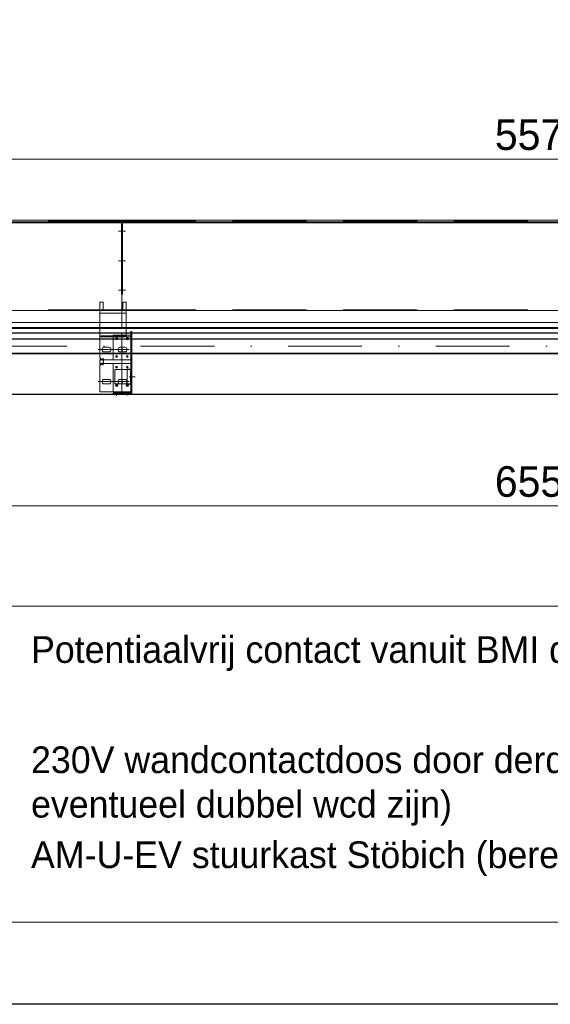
# Model space of a CAD drawing. Extents: x 50445 to 145605, y -10968 to 41989.
# Tile 27 of 256: x 53417 to 54907, y 9455 to 12222. Entities that reach past the tile are written whole.
import ezdxf

# ---------------------------------------------------------------- set-up
doc = ezdxf.new("R2010")
doc.units = 0
doc.header["$LTSCALE"] = 414.30304
doc.header["$MEASUREMENT"] = 0
doc.linetypes.add('DASHDOT', pattern=[1, 0.5, -0.25, 0, -0.25])
doc.linetypes.add('DASHED', pattern=[0.75, 0.5, -0.25])
doc.layers.get('0').update_dxf_attribs({"linetype": 'CONTINUOUS'})
doc.layers.get('Defpoints').update_dxf_attribs({"linetype": 'CONTINUOUS'})
for name, color, linetype, lineweight in [('BLECH', 5, 'CONTINUOUS', 35), ('HILFSLINIEN', 3, 'CONTINUOUS', 13), ('LIJN18', 30, 'CONTINUOUS', 18), ('MITTELLINIEN', 7, 'DASHDOT', 18), ('STAHLBAU', 7, 'CONTINUOUS', 35)]:
    doc.layers.add(name, color=color, linetype=linetype, lineweight=lineweight)
doc.dimstyles.get("Standard").update_dxf_attribs({"dimtxt": 0.18, "dimasz": 0.18, "dimexe": 0.18, "dimexo": 0.0625, "dimgap": 0.09, "dimtad": 0, "dimtih": 1, "dimtoh": 1, "dimdec": 4, "dimzin": 0, "dimdsep": 46, "dimtxsty": 'Standard', "dimcen": 0.09, "dimadec": 0, "dimazin": 0, "dimtfac": 1, "dimtdec": 4, "dimtofl": 0, "dimtmove": 0, "dimatfit": 3, "dimfxl": 1, "dimtolj": 1, "dimtzin": 0, "dimarcsym": 0})

# ---------------------------------------------------------------- blocks, each defined once
blk = doc.blocks.new('*D526')
at = {"layer": 'Defpoints', "color": 0, "linetype": 'Continuous', "lineweight": 0, "transparency": 16777216}
for p in [(51928.9, 11830.6), (51928.9, 11658.9), (57828.9, 11658.9)]:
    blk.add_point(p, dxfattribs=at)
at = {"layer": 'LIJN18', "color": 0, "linetype": 'Continuous', "lineweight": 0, "transparency": 16777216}
for p, q in [((51928.9, 11673.9), (51928.9, 11845.6)), ((57742.9, 11830.6), (52014.9, 11830.6)), ((57828.9, 11673.9), (57828.9, 11845.6))]:
    blk.add_line(p, q, dxfattribs=at)
for points in [[(52014.9, 11844.9), (52014.9, 11816.3), (51928.9, 11830.6)], [(57742.9, 11844.9), (57742.9, 11816.3), (57828.9, 11830.6)]]:
    blk.add_solid(points, dxfattribs=at)
at = {"layer": 'LIJN18', "color": 0, "linetype": 'Continuous', "lineweight": 0, "transparency": 16777216, "insert": (54878.9, 11898.6), "char_height": 86, "attachment_point": 5}
blk.add_mtext('\\A1;5575', dxfattribs=at)
blk = doc.blocks.new('*D522')
at = {"layer": 'Defpoints', "color": 0, "linetype": 'Continuous', "lineweight": 0, "transparency": 16777216}
for p in [(51438.9, 11168.9), (58318.9, 11169.9), (51438.9, 10855.6)]:
    blk.add_point(p, dxfattribs=at)
at = {"layer": 'LIJN18', "color": 0, "linetype": 'Continuous', "lineweight": 0, "transparency": 16777216}
for p, q in [((58318.9, 11154.9), (58318.9, 10840.6)), ((51438.9, 11153.9), (51438.9, 10840.6)), ((58232.9, 10855.6), (51524.9, 10855.6))]:
    blk.add_line(p, q, dxfattribs=at)
for points in [[(51524.9, 10869.9), (51524.9, 10841.3), (51438.9, 10855.6)], [(58232.9, 10869.9), (58232.9, 10841.3), (58318.9, 10855.6)]]:
    blk.add_solid(points, dxfattribs=at)
at = {"layer": 'LIJN18', "color": 0, "linetype": 'Continuous', "lineweight": 0, "transparency": 16777216, "insert": (54878.9, 10923.6), "char_height": 86, "attachment_point": 5}
blk.add_mtext('\\A1;6555', dxfattribs=at)

msp = doc.modelspace()

# ---------------------------------------------------------------- linework, layer by layer
msp.add_lwpolyline([(50444.8, 9454.5), (50444.8, 19729.7), (65294.8, 19729.7), (65294.8, 9454.5)], close=True)
at = {"linetype": 'Continuous', "lineweight": 0}
msp.add_lwpolyline([(55857.2, 9685.7), (52965.9, 9685.7), (52965.9, 10573.6), (55857.2, 10573.6)], close=True, dxfattribs=at)
at = {"layer": 'BLECH', "lineweight": 0}
for p, q in [((51924.9, 11652.9), (53703.9, 11652.9)), ((53703.9, 11658.9), (51928.9, 11658.9)), ((52021.9, 11654.4), (53703.9, 11654.4)), ((53703.9, 11658.9), (53703.9, 11371.4)), ((53703.9, 11658.9), (53703.9, 11371.4)), ((53703.9, 11658.9), (56153.9, 11658.9)), ((53703.9, 11360.7), (53703.9, 11654.4)), ((56153.9, 11654.4), (53703.9, 11654.4)), ((53703.9, 11360.7), (53703.9, 11654.4)), ((56153.9, 11652.9), (53703.9, 11652.9)), ((51924.9, 11651.4), (53703.9, 11651.4)), ((53702.4, 11450.8), (53702.4, 11648.1)), ((53702.4, 11648.1), (53703.9, 11648.1)), ((56153.9, 11651.4), (53703.9, 11651.4)), ((53705.4, 11648.1), (53703.9, 11648.1)), ((53705.4, 11450.8), (53705.4, 11648.1)), ((53702.4, 11450.8), (53703.9, 11450.8)), ((53705.4, 11450.8), (53703.9, 11450.8)), ((53703.9, 11404.9), (51676.9, 11404.9)), ((53650.9, 11427.9), (53641.9, 11427.9)), ((53641.9, 11404.9), (53641.9, 11427.9)), ((53641.9, 11271.7), (53641.9, 11404.9)), ((53715.6, 11404.9), (53641.9, 11404.9)), ((53650.9, 11404.9), (53650.9, 11427.9)), ((53650.9, 11404.9), (53706.6, 11404.9)), ((53703.9, 11404.9), (56153.9, 11404.9)), ((53706.6, 11404.9), (53706.6, 11427.9)), ((53715.6, 11427.9), (53706.6, 11427.9)), ((53715.6, 11404.9), (53715.6, 11427.9)), ((53715.6, 11404.9), (53715.6, 11330.9)), ((53715.6, 11397.5), (53641.9, 11397.5)), ((53703.9, 11371.4), (51649.4, 11371.4)), ((51924.9, 11357.4), (53703.9, 11357.4)), ((51924.9, 11355.9), (53703.9, 11355.9)), ((52021.9, 11354.4), (53703.9, 11354.4)), ((53703.9, 11371.4), (56153.9, 11371.4)), ((53703.9, 11354.4), (53703.9, 11360.7)), ((53703.9, 11354.4), (53703.9, 11360.7)), ((56153.9, 11357.4), (53703.9, 11357.4)), ((56153.9, 11355.9), (53703.9, 11355.9)), ((56153.9, 11354.4), (53703.9, 11354.4)), ((51611.9, 11341.9), (53703.9, 11341.9)), ((51611.9, 11340.9), (53703.9, 11340.9)), ((53644.9, 11330.9), (53644.9, 11333.9)), ((53712.6, 11333.9), (53644.9, 11333.9)), ((53712.6, 11330.9), (53644.9, 11330.9)), ((53678.9, 11330.9), (53678.9, 11333.9)), ((53703.9, 11168.9), (53703.9, 11341.9)), ((53703.9, 11341.9), (56153.9, 11341.9)), ((53703.9, 11341.9), (53703.9, 11168.9)), ((53703.9, 11340.9), (56153.9, 11340.9)), ((53712.6, 11333.9), (53712.6, 11330.9)), ((53728.9, 11335.9), (53715.6, 11335.9)), ((53728.9, 11330.9), (53715.6, 11330.9)), ((53728.9, 11173.9), (53728.9, 11345.9)), ((53731.9, 11345.9), (53728.9, 11345.9)), ((53731.9, 11173.9), (53731.9, 11345.9)), ((53666.9, 11301.4), (53653.9, 11301.4)), ((53711.9, 11301.4), (53698.9, 11301.4)), ((53698.9, 11301.4), (53711.9, 11301.4)), ((53646.2, 11267.4), (53641.9, 11271.7)), ((53644.1, 11265.3), (53641.9, 11267.4)), ((53641.9, 11254.4), (53641.9, 11267.4)), ((53646.2, 11267.4), (53644.1, 11265.3)), ((53647.7, 11267.4), (53649.8, 11269.5)), ((53647.7, 11267.4), (53651.9, 11263.2)), ((53649.8, 11269.5), (53653.4, 11265.9)), ((53653.4, 11265.9), (53728.9, 11265.9)), ((53666.9, 11288.4), (53653.9, 11288.4)), ((53727.5, 11265.9), (53678.9, 11265.9)), ((53711.9, 11288.4), (53698.9, 11288.4)), ((53698.9, 11288.4), (53711.9, 11288.4)), ((53644.1, 11256.5), (53641.9, 11254.4)), ((53646.2, 11254.4), (53641.9, 11250.2)), ((53641.9, 11175.9), (53641.9, 11250.2)), ((53646.2, 11254.4), (53644.1, 11256.5)), ((53647.7, 11254.4), (53651.9, 11258.7)), ((53647.7, 11254.4), (53649.8, 11252.3)), ((53649.8, 11252.3), (53653.4, 11255.9)), ((53651.9, 11258.7), (53651.9, 11263.2)), ((53653.4, 11255.9), (53728.9, 11255.9)), ((53728.9, 11255.9), (53678.9, 11255.9)), ((53678.9, 11174.9), (53678.9, 11255.9)), ((53718.1, 11240.2), (53718.1, 11198.2)), ((53718.1, 11240.2), (53728.1, 11240.2)), ((53728.1, 11239.2), (53718.1, 11239.2)), ((53728.1, 11240.2), (53728.1, 11198.2)), ((53666.9, 11211.4), (53653.9, 11211.4)), ((53711.9, 11211.4), (53698.9, 11211.4)), ((53666.9, 11198.4), (53653.9, 11198.4)), ((53715.1, 11199.2), (53695.8, 11199.2)), ((53711.9, 11198.4), (53698.9, 11198.4)), ((53728.1, 11199.2), (53718.1, 11199.2)), ((53718.1, 11198.2), (53728.1, 11198.2)), ((51439.9, 11169.9), (53703.9, 11169.9)), ((51439.9, 11168.9), (53703.9, 11168.9)), ((53641.9, 11175.9), (53728.9, 11175.9)), ((53728.9, 11174.9), (53678.9, 11174.9)), ((53678.9, 11169.9), (53678.9, 11172.9)), ((53678.9, 11172.9), (53727.9, 11172.9)), ((53678.9, 11169.9), (53727.9, 11169.9)), ((53703.9, 11169.9), (56153.9, 11169.9)), ((53703.9, 11168.9), (56153.9, 11168.9))]:
    msp.add_line(p, q, dxfattribs=at)
at = {"layer": 'BLECH', "linetype": 'DASHED', "lineweight": 0}
for p, q in [((53703.9, 11656.9), (51928.9, 11656.9)), ((53703.9, 11656.9), (56153.9, 11656.9)), ((53703.9, 11406.9), (51676.9, 11406.9)), ((53703.9, 11406.9), (56153.9, 11406.9)), ((53715.6, 11335.9), (53678.9, 11335.9)), ((53678.9, 11333.9), (53678.9, 11335.9)), ((53678.9, 11265.9), (53678.9, 11330.9)), ((53683.9, 11199.2), (53683.9, 11239.2)), ((53718.1, 11239.2), (53683.9, 11239.2)), ((53728.9, 11239.2), (53728.1, 11239.2)), ((53695.8, 11199.2), (53683.9, 11199.2)), ((53718.1, 11199.2), (53715.1, 11199.2)), ((53728.9, 11199.2), (53728.1, 11199.2))]:
    msp.add_line(p, q, dxfattribs=at)
at = {"layer": 'BLECH', "lineweight": 0}
for centre, radius in [((53688.9, 11325.9), 3.5), ((53688.9, 11325.9), 2.5), ((53718.9, 11325.9), 3.5), ((53718.9, 11325.9), 2.5), ((53688.9, 11275.9), 2.5), ((53718.9, 11275.9), 2.5), ((53688.9, 11245.9), 2.5), ((53718.9, 11245.9), 2.5), ((53688.9, 11194.9), 3.5), ((53688.9, 11194.9), 2.5), ((53718.9, 11194.9), 3.5), ((53718.9, 11194.9), 2.5)]:
    msp.add_circle(centre, radius, dxfattribs=at)
for centre, radius, start, end in [((53653.9, 11294.9), 6.5, 90, 270), ((53666.9, 11294.9), 6.5, 270, 90), ((53698.9, 11294.9), 6.5, 90, 270), ((53698.9, 11294.9), 6.5, 90, 270), ((53711.9, 11294.9), 6.5, 270, 90), ((53711.9, 11294.9), 6.5, 270, 90), ((53653.9, 11204.9), 6.5, 90, 270), ((53666.9, 11204.9), 6.5, 270, 90), ((53698.9, 11204.9), 6.5, 90, 270), ((53711.9, 11204.9), 6.5, 270, 90), ((53727.9, 11173.9), 4, 270, 0), ((53727.9, 11173.9), 1, 270, 0)]:
    msp.add_arc(centre, radius, start, end, dxfattribs=at)
for p in [(53688.9, 11325.9), (53718.9, 11325.9), (53688.9, 11275.9), (53718.9, 11275.9), (53688.9, 11245.9), (53718.9, 11245.9), (53688.9, 11194.9), (53718.9, 11194.9)]:
    msp.add_point(p, dxfattribs=at)
at = {"layer": 'HILFSLINIEN', "lineweight": 0}
for p, q in [((53710.3, 11628.3), (53693.7, 11628.3)), ((53697.6, 11628.3), (53714.1, 11628.3)), ((53710.3, 11544.9), (53693.7, 11544.9)), ((53697.6, 11544.9), (53714.1, 11544.9)), ((53710.3, 11462.1), (53693.7, 11462.1)), ((53697.6, 11462.1), (53714.1, 11462.1)), ((53723.9, 11294.9), (53636.9, 11294.9)), ((53705.4, 11292.5), (53705.4, 11296.8)), ((53705.4, 11292.5), (53705.4, 11296.8)), ((53741.2, 11218.7), (53724.3, 11218.7)), ((53723.9, 11204.9), (53636.9, 11204.9)), ((53705.4, 11202.5), (53705.4, 11206.8)), ((53688.9, 11173.7), (53688.9, 11165)), ((53718.9, 11172.2), (53718.9, 11166))]:
    msp.add_line(p, q, dxfattribs=at)
at = {"layer": 'MITTELLINIEN', "lineweight": 0}
msp.add_line((58107.3, 11304.4), (51650.3, 11304.4), dxfattribs=at)
at = {"layer": 'STAHLBAU', "lineweight": 0}
for p, q in [((58107.3, 11325.4), (51650.3, 11325.4)), ((58107.3, 11323.9), (51650.3, 11323.9)), ((58107.3, 11284.9), (51650.3, 11284.9)), ((58107.3, 11283.4), (51650.3, 11283.4))]:
    msp.add_line(p, q, dxfattribs=at)

# ---------------------------------------------------------------- texts
at = {"layer": 'LIJN18', "linetype": 'Continuous', "lineweight": 0, "char_height": 75, "width": 2507.834, "attachment_point": 1}
for s, insert in [('Potentiaalvrij contact vanuit BMI door derden.', (53448.6, 10489.3)), ('230V wandcontactdoos door derden (mag ook eventueel dubbel wcd zijn)', (53448.6, 10179.5)), ('AM-U-EV stuurkast Stöbich (bereikbaar voor service)', (53448.6, 9912.5))]:
    msp.add_mtext(s, dxfattribs=dict(at, insert=insert))

# ---------------------------------------------------------------- dimensions: what is measured, and where the dimension line sits
at = {"layer": 'LIJN18', "linetype": 'Continuous', "lineweight": 0}
for base, p1, p2, text, picture, middle in [((51928.9, 11830.6), (57828.9, 11658.9), (51928.9, 11658.9), '5575', '*D526', (54878.9, 11898.6)), ((51438.9, 10855.6), (58318.9, 11169.9), (51438.9, 11168.9), '6555', '*D522', (54878.9, 10923.6))]:
    dim = msp.add_linear_dim(base=base, p1=p1, p2=p2, text=text, dimstyle='Standard', override={"dimtxt": 86, "dimasz": 86, "dimexe": 15, "dimexo": 15, "dimgap": 25, "dimtad": 1, "dimdec": 0, "dimdsep": 0, "dimpost": '<>', "dimlwd": 0, "dimlwe": 0}, dxfattribs=at)
    dim.commit()
    dim.dimension.update_dxf_attribs({"geometry": picture, "text_midpoint": middle})

doc.saveas('drawing.dxf')
